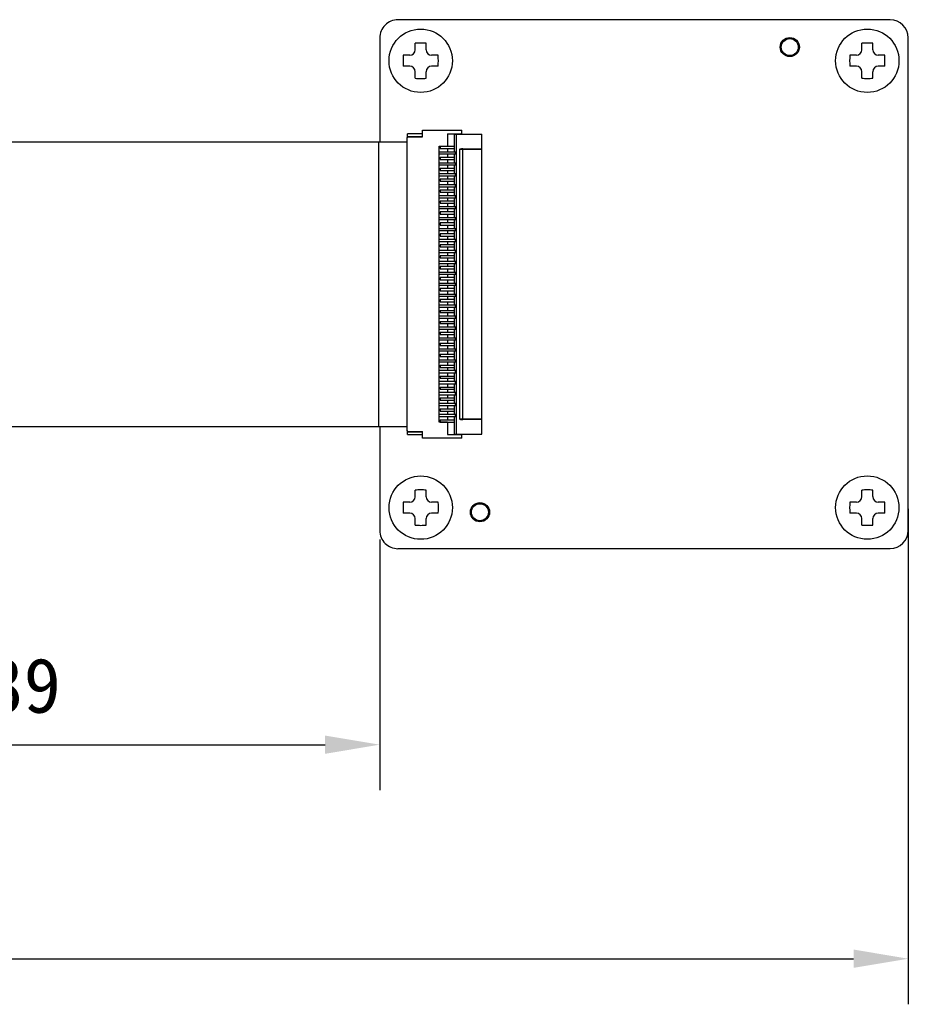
# Model space of a CAD drawing. Header units: millimetres. Extents: x 161 to 574, y 308 to 440.
# Tile 7 of 7: x 525 to 574, y 308 to 362. Entities that reach past the tile are written whole.
import ezdxf

# ---------------------------------------------------------------- set-up
doc = ezdxf.new("R2010")
doc.units = ezdxf.units.MM
doc.header["$LTSCALE"] = 46.255
doc.header["$PDMODE"] = 3
doc.header["$PDSIZE"] = 8
doc.layers.get('0').update_dxf_attribs({"linetype": 'CONTINUOUS'})
doc.layers.get('Defpoints').update_dxf_attribs({"linetype": 'CONTINUOUS'})
doc.layers.add('00_COMPONENTS', color=7, linetype='CONTINUOUS')
doc.layers.add('51__DRAFT_DIMS', color=7, linetype='CONTINUOUS')
doc.styles.get("Standard").update_dxf_attribs({"font": 'simfang.ttf'})
doc.dimstyles.new('DIMSTYLE_1', dxfattribs={"dimtxt": 3, "dimasz": 3, "dimexe": 2.5, "dimexo": 0.5, "dimgap": 0.75, "dimtad": 1, "dimdec": 1, "dimdsep": 46, "dimtxsty": 'STANDARD', "dimblk": '_FILLED', "dimblk1": '_FILLED', "dimblk2": '_FILLED', "dimcen": 0.09, "dimclrd": 251, "dimclre": 251, "dimclrt": 7, "dimazin": 2, "dimtp": 0.2, "dimtm": 0.2, "dimtfac": 1, "dimtdec": 1, "dimtofl": 0, "dimtmove": 0, "dimatfit": 3, "dimldrblk": '_FILLED', "dimfxl": 1, "dimtolj": 1, "dimarcsym": 0})

# ---------------------------------------------------------------- blocks, each defined once
blk = doc.blocks.new('_FILLED')
at = {"color": 0, "linetype": 'ByBlock'}
blk.add_solid([(0, 0), (-1, 0.167), (-1, -0.167)], dxfattribs=at)
blk = doc.blocks.new('*D21')
at = {"layer": '51__DRAFT_DIMS', "color": 251, "lineweight": -2}
for p, q in [((545.072, 333.726), (545.072, 319.98)), ((506.052, 332.391), (506.052, 319.98)), ((509.052, 322.48), (542.072, 322.48))]:
    blk.add_line(p, q, dxfattribs=at)
at = {"layer": 'Defpoints', "color": 0}
for p in [(545.072, 334.226), (506.052, 332.891), (545.072, 322.48)]:
    blk.add_point(p, dxfattribs=at)
at = {"layer": '51__DRAFT_DIMS', "color": 251, "linetype": 'ByBlock', "lineweight": -2, "xscale": 3, "yscale": 3, "zscale": 3, "rotation": 180}
blk.add_blockref('_FILLED', (506.052, 322.48), dxfattribs=at)
at = {"layer": '51__DRAFT_DIMS', "color": 251, "linetype": 'ByBlock', "lineweight": -2, "xscale": 3, "yscale": 3, "zscale": 3}
blk.add_blockref('_FILLED', (545.072, 322.48), dxfattribs=at)
at = {"layer": '51__DRAFT_DIMS', "color": 7, "insert": (525.542, 327.23), "char_height": 3, "attachment_point": 2, "line_spacing_factor": 0.9}
blk.add_mtext('\\A1;39', dxfattribs=at)
blk = doc.blocks.new('*D31')
at = {"color": 251, "lineweight": -2}
for p, q in [((398.218, 335.405), (398.218, 308.246)), ((574.072, 335.405), (574.072, 308.246)), ((401.218, 310.746), (571.072, 310.746))]:
    blk.add_line(p, q, dxfattribs=at)
at = {"layer": 'Defpoints', "color": 0}
for p in [(398.218, 335.905), (574.072, 335.905), (574.072, 310.746)]:
    blk.add_point(p, dxfattribs=at)
at = {"color": 251, "linetype": 'ByBlock', "lineweight": -2, "xscale": 3, "yscale": 3, "zscale": 3, "rotation": 180}
blk.add_blockref('_FILLED', (398.218, 310.746), dxfattribs=at)
at = {"color": 251, "linetype": 'ByBlock', "lineweight": -2, "xscale": 3, "yscale": 3, "zscale": 3}
blk.add_blockref('_FILLED', (574.072, 310.746), dxfattribs=at)
at = {"color": 7, "insert": (486.145, 313.013), "char_height": 3, "attachment_point": 5}
blk.add_mtext('\\A1;176{}{{\\H0.7x;}{}}', dxfattribs=at)

msp = doc.modelspace()

# ---------------------------------------------------------------- linework, layer by layer
at = {"layer": '00_COMPONENTS', "color": 0}
for p, q in [((556.778, 362.226), (546.072, 362.226)), ((557.286, 362.226), (556.778, 362.226)), ((557.794, 362.226), (557.286, 362.226)), ((558.302, 362.226), (557.794, 362.226)), ((558.81, 362.226), (558.302, 362.226)), ((559.318, 362.226), (558.81, 362.226)), ((559.826, 362.226), (559.318, 362.226)), ((560.334, 362.226), (559.826, 362.226)), ((560.842, 362.226), (560.334, 362.226)), ((561.35, 362.226), (560.842, 362.226)), ((561.858, 362.226), (561.35, 362.226)), ((562.366, 362.226), (561.858, 362.226)), ((573.072, 362.226), (562.366, 362.226)), ((545.072, 361.226), (545.072, 355.526)), ((574.072, 357.899), (574.072, 361.226)), ((547.02, 360.575), (547.02, 360.933)), ((547.62, 360.575), (547.62, 360.933)), ((571.522, 360.576), (571.522, 360.934)), ((572.122, 360.576), (572.122, 360.934)), ((546.72, 360.275), (546.362, 360.275)), ((548.278, 360.275), (547.92, 360.275)), ((571.222, 360.276), (570.864, 360.276)), ((572.78, 360.276), (572.422, 360.276)), ((546.72, 359.675), (546.362, 359.675)), ((548.278, 359.675), (547.92, 359.675)), ((571.222, 359.676), (570.864, 359.676)), ((572.78, 359.676), (572.422, 359.676)), ((547.02, 359.017), (547.02, 359.375)), ((547.62, 359.017), (547.62, 359.375)), ((571.522, 359.017), (571.522, 359.376)), ((572.122, 359.017), (572.122, 359.376)), ((574.07, 357.391), (574.07, 357.899)), ((574.072, 356.883), (574.072, 357.391)), ((574.07, 356.375), (574.07, 356.883)), ((574.072, 355.867), (574.072, 356.375)), ((546.572, 355.756), (546.622, 355.806)), ((546.572, 339.696), (546.572, 355.756)), ((547.422, 355.966), (546.592, 355.966)), ((546.592, 355.816), (546.592, 355.966)), ((546.592, 355.816), (547.422, 355.816)), ((546.622, 355.806), (547.422, 355.806)), ((547.422, 356.176), (549.572, 356.176)), ((547.422, 355.806), (547.422, 356.176)), ((548.782, 355.976), (549.522, 355.976)), ((548.782, 355.976), (548.782, 355.286)), ((549.172, 355.956), (550.672, 355.956)), ((549.172, 355.286), (549.172, 355.956)), ((549.272, 355.956), (549.272, 339.496)), ((549.572, 356.026), (549.522, 355.976)), ((549.572, 355.956), (549.572, 356.176)), ((550.672, 339.496), (550.672, 355.956)), ((574.07, 355.359), (574.07, 355.867)), ((545.022, 339.926), (545.022, 355.526)), ((548.342, 355.298), (548.782, 355.298)), ((548.342, 340.153), (548.342, 355.298)), ((548.393, 355.286), (549.18, 355.286)), ((548.393, 355.286), (548.393, 355.166)), ((549.18, 355.166), (549.18, 355.286)), ((574.072, 354.851), (574.072, 355.359)), ((548.342, 354.986), (549.228, 354.986)), ((548.342, 354.866), (549.228, 354.866)), ((548.393, 355.166), (549.18, 355.166)), ((548.393, 354.686), (549.18, 354.686)), ((548.393, 354.686), (548.393, 354.566)), ((548.782, 355.166), (548.782, 354.986)), ((548.782, 354.866), (548.782, 354.686)), ((549.172, 354.986), (549.172, 355.166)), ((549.172, 354.686), (549.172, 354.866)), ((549.18, 354.566), (549.18, 354.686)), ((549.228, 354.866), (549.228, 354.986)), ((550.672, 355.101), (549.452, 355.101)), ((549.452, 355.101), (549.452, 340.351)), ((549.627, 340.351), (549.627, 355.101)), ((549.634, 355.151), (550.672, 355.151)), ((574.07, 354.343), (574.07, 354.851)), ((548.342, 354.386), (549.228, 354.386)), ((548.342, 354.266), (549.228, 354.266)), ((548.393, 354.566), (549.18, 354.566)), ((548.782, 354.566), (548.782, 354.386)), ((548.782, 354.266), (548.782, 354.086)), ((549.172, 354.386), (549.172, 354.566)), ((549.172, 354.086), (549.172, 354.266)), ((549.228, 354.266), (549.228, 354.386)), ((574.072, 353.835), (574.072, 354.343)), ((548.342, 353.786), (549.228, 353.786)), ((548.342, 353.666), (549.228, 353.666)), ((548.393, 354.086), (549.18, 354.086)), ((548.393, 354.086), (548.393, 353.966)), ((548.393, 353.966), (549.18, 353.966)), ((548.782, 353.966), (548.782, 353.786)), ((548.782, 353.666), (548.782, 353.486)), ((549.172, 353.786), (549.172, 353.966)), ((549.172, 353.486), (549.172, 353.666)), ((549.18, 353.966), (549.18, 354.086)), ((549.228, 353.666), (549.228, 353.786)), ((574.07, 353.327), (574.07, 353.835)), ((548.342, 353.186), (549.228, 353.186)), ((548.342, 353.066), (549.228, 353.066)), ((549.18, 353.486), (548.393, 353.486)), ((548.393, 353.486), (548.393, 353.366)), ((548.393, 353.366), (549.18, 353.366)), ((548.782, 353.366), (548.782, 353.186)), ((548.782, 353.066), (548.782, 352.886)), ((549.172, 353.186), (549.172, 353.366)), ((549.172, 352.886), (549.172, 353.066)), ((549.18, 353.366), (549.18, 353.486)), ((549.228, 353.066), (549.228, 353.186)), ((574.072, 352.819), (574.072, 353.327)), ((548.342, 352.586), (549.228, 352.586)), ((549.18, 352.886), (548.393, 352.886)), ((548.393, 352.886), (548.393, 352.766)), ((548.393, 352.766), (549.18, 352.766)), ((548.782, 352.766), (548.782, 352.586)), ((549.172, 352.586), (549.172, 352.766)), ((549.18, 352.766), (549.18, 352.886)), ((549.228, 352.466), (549.228, 352.586)), ((574.07, 352.311), (574.07, 352.819)), ((548.342, 352.466), (549.228, 352.466)), ((548.342, 351.986), (549.228, 351.986)), ((549.18, 352.286), (548.393, 352.286)), ((548.393, 352.286), (548.393, 352.166)), ((548.393, 352.166), (549.18, 352.166)), ((548.782, 352.466), (548.782, 352.286)), ((548.782, 352.166), (548.782, 351.986)), ((549.172, 352.286), (549.172, 352.466)), ((549.172, 351.986), (549.172, 352.166)), ((549.18, 352.166), (549.18, 352.286)), ((549.228, 351.866), (549.228, 351.986)), ((574.072, 334.226), (574.072, 352.311)), ((548.342, 351.866), (549.228, 351.866)), ((549.18, 351.686), (548.393, 351.686)), ((548.393, 351.686), (548.393, 351.566)), ((548.393, 351.566), (549.18, 351.566)), ((548.782, 351.866), (548.782, 351.686)), ((548.782, 351.566), (548.782, 351.386)), ((549.172, 351.686), (549.172, 351.866)), ((549.172, 351.386), (549.172, 351.566)), ((549.18, 351.566), (549.18, 351.686)), ((548.342, 351.386), (549.228, 351.386)), ((548.342, 351.266), (549.228, 351.266)), ((549.18, 351.086), (548.393, 351.086)), ((548.393, 351.086), (548.393, 350.966)), ((548.393, 350.966), (549.18, 350.966)), ((548.782, 351.266), (548.782, 351.086)), ((548.782, 350.966), (548.782, 350.786)), ((549.172, 351.086), (549.172, 351.266)), ((549.172, 350.786), (549.172, 350.966)), ((549.18, 350.966), (549.18, 351.086)), ((549.228, 351.266), (549.228, 351.386)), ((548.342, 350.786), (549.228, 350.786)), ((548.342, 350.666), (549.228, 350.666)), ((549.18, 350.486), (548.393, 350.486)), ((548.393, 350.486), (548.393, 350.366)), ((548.393, 350.366), (549.18, 350.366)), ((548.782, 350.666), (548.782, 350.486)), ((548.782, 350.366), (548.782, 350.186)), ((549.172, 350.486), (549.172, 350.666)), ((549.172, 350.186), (549.172, 350.366)), ((549.18, 350.366), (549.18, 350.486)), ((549.228, 350.666), (549.228, 350.786)), ((548.342, 350.186), (549.228, 350.186)), ((548.342, 350.066), (549.228, 350.066)), ((549.18, 349.886), (548.393, 349.886)), ((548.393, 349.886), (548.393, 349.766)), ((548.782, 350.066), (548.782, 349.886)), ((549.172, 349.886), (549.172, 350.066)), ((549.18, 349.766), (549.18, 349.886)), ((549.228, 350.066), (549.228, 350.186)), ((548.342, 349.586), (549.228, 349.586)), ((548.342, 349.466), (549.228, 349.466)), ((548.393, 349.766), (549.18, 349.766)), ((549.18, 349.286), (548.393, 349.286)), ((548.393, 349.286), (548.393, 349.166)), ((548.782, 349.766), (548.782, 349.586)), ((548.782, 349.466), (548.782, 349.286)), ((549.172, 349.586), (549.172, 349.766)), ((549.172, 349.286), (549.172, 349.466)), ((549.18, 349.166), (549.18, 349.286)), ((549.228, 349.466), (549.228, 349.586)), ((548.342, 348.986), (549.228, 348.986)), ((548.342, 348.866), (549.228, 348.866)), ((548.393, 349.166), (549.18, 349.166)), ((548.782, 349.166), (548.782, 348.986)), ((548.782, 348.866), (548.782, 348.686)), ((549.172, 348.986), (549.172, 349.166)), ((549.172, 348.686), (549.172, 348.866)), ((549.228, 348.866), (549.228, 348.986)), ((548.342, 348.386), (549.228, 348.386)), ((548.342, 348.266), (549.228, 348.266)), ((549.18, 348.686), (548.393, 348.686)), ((548.393, 348.686), (548.393, 348.566)), ((548.393, 348.566), (549.18, 348.566)), ((548.782, 348.566), (548.782, 348.386)), ((548.782, 348.266), (548.782, 348.086)), ((549.172, 348.386), (549.172, 348.566)), ((549.172, 348.086), (549.172, 348.266)), ((549.18, 348.566), (549.18, 348.686)), ((549.228, 348.266), (549.228, 348.386)), ((548.342, 347.786), (549.228, 347.786)), ((548.342, 347.666), (549.228, 347.666)), ((549.18, 348.086), (548.393, 348.086)), ((548.393, 348.086), (548.393, 347.966)), ((548.393, 347.966), (549.18, 347.966)), ((548.782, 347.966), (548.782, 347.786)), ((548.782, 347.666), (548.782, 347.486)), ((549.172, 347.786), (549.172, 347.966)), ((549.172, 347.486), (549.172, 347.666)), ((549.18, 347.966), (549.18, 348.086)), ((549.228, 347.666), (549.228, 347.786)), ((548.342, 347.186), (549.228, 347.186)), ((549.18, 347.486), (548.393, 347.486)), ((548.393, 347.486), (548.393, 347.366)), ((548.393, 347.366), (549.18, 347.366)), ((548.782, 347.366), (548.782, 347.186)), ((549.172, 347.186), (549.172, 347.366)), ((549.18, 347.366), (549.18, 347.486)), ((549.228, 347.066), (549.228, 347.186)), ((548.342, 347.066), (549.228, 347.066)), ((548.342, 346.586), (549.228, 346.586)), ((549.18, 346.886), (548.393, 346.886)), ((548.393, 346.886), (548.393, 346.766)), ((548.393, 346.766), (549.18, 346.766)), ((548.782, 347.066), (548.782, 346.886)), ((548.782, 346.766), (548.782, 346.586)), ((549.172, 346.886), (549.172, 347.066)), ((549.172, 346.586), (549.172, 346.766)), ((549.18, 346.766), (549.18, 346.886)), ((549.228, 346.466), (549.228, 346.586)), ((548.342, 346.466), (549.228, 346.466)), ((548.393, 346.286), (549.18, 346.286)), ((548.393, 346.286), (548.393, 346.166)), ((548.393, 346.166), (549.18, 346.166)), ((548.782, 346.466), (548.782, 346.286)), ((548.782, 346.166), (548.782, 345.986)), ((549.172, 346.286), (549.172, 346.466)), ((549.172, 345.986), (549.172, 346.166)), ((549.18, 346.166), (549.18, 346.286)), ((548.342, 345.986), (549.228, 345.986)), ((548.342, 345.866), (549.228, 345.866)), ((548.393, 345.686), (549.18, 345.686)), ((548.393, 345.686), (548.393, 345.566)), ((548.393, 345.566), (549.18, 345.566)), ((548.782, 345.866), (548.782, 345.686)), ((548.782, 345.566), (548.782, 345.386)), ((549.172, 345.686), (549.172, 345.866)), ((549.172, 345.386), (549.172, 345.566)), ((549.18, 345.566), (549.18, 345.686)), ((549.228, 345.866), (549.228, 345.986)), ((548.342, 345.386), (549.228, 345.386)), ((548.342, 345.266), (549.228, 345.266)), ((548.393, 345.086), (549.18, 345.086)), ((548.393, 345.086), (548.393, 344.966)), ((548.393, 344.966), (549.18, 344.966)), ((548.782, 345.266), (548.782, 345.086)), ((548.782, 344.966), (548.782, 344.786)), ((549.172, 345.086), (549.172, 345.266)), ((549.172, 344.786), (549.172, 344.966)), ((549.18, 344.966), (549.18, 345.086)), ((549.228, 345.266), (549.228, 345.386)), ((548.342, 344.786), (549.228, 344.786)), ((548.342, 344.666), (549.228, 344.666)), ((548.393, 344.486), (549.18, 344.486)), ((548.393, 344.486), (548.393, 344.366)), ((548.782, 344.666), (548.782, 344.486)), ((549.172, 344.486), (549.172, 344.666)), ((549.18, 344.366), (549.18, 344.486)), ((549.228, 344.666), (549.228, 344.786)), ((548.342, 344.186), (549.228, 344.186)), ((548.342, 344.066), (549.228, 344.066)), ((548.393, 344.366), (549.18, 344.366)), ((548.393, 343.886), (549.18, 343.886)), ((548.393, 343.886), (548.393, 343.766)), ((548.782, 344.366), (548.782, 344.186)), ((548.782, 344.066), (548.782, 343.886)), ((549.172, 344.186), (549.172, 344.366)), ((549.172, 343.886), (549.172, 344.066)), ((549.18, 343.766), (549.18, 343.886)), ((549.228, 344.066), (549.228, 344.186)), ((548.342, 343.586), (549.228, 343.586)), ((548.342, 343.466), (549.228, 343.466)), ((548.393, 343.766), (549.18, 343.766)), ((548.782, 343.766), (548.782, 343.586)), ((548.782, 343.466), (548.782, 343.286)), ((549.172, 343.586), (549.172, 343.766)), ((549.172, 343.286), (549.172, 343.466)), ((549.228, 343.466), (549.228, 343.586)), ((549.228, 342.986), (548.342, 342.986)), ((548.342, 342.866), (549.228, 342.866)), ((548.393, 343.286), (549.18, 343.286)), ((548.393, 343.286), (548.393, 343.166)), ((548.393, 343.166), (549.18, 343.166)), ((548.782, 343.166), (548.782, 342.986)), ((548.782, 342.866), (548.782, 342.686)), ((549.172, 342.986), (549.172, 343.166)), ((549.172, 342.686), (549.172, 342.866)), ((549.18, 343.166), (549.18, 343.286)), ((549.228, 342.866), (549.228, 342.986)), ((549.228, 342.386), (548.342, 342.386)), ((548.342, 342.266), (549.228, 342.266)), ((548.393, 342.686), (549.18, 342.686)), ((548.393, 342.686), (548.393, 342.566)), ((548.393, 342.566), (549.18, 342.566)), ((548.782, 342.566), (548.782, 342.386)), ((548.782, 342.266), (548.782, 342.086)), ((549.172, 342.386), (549.172, 342.566)), ((549.172, 342.086), (549.172, 342.266)), ((549.18, 342.566), (549.18, 342.686)), ((549.228, 342.266), (549.228, 342.386)), ((549.228, 341.786), (548.342, 341.786)), ((548.393, 342.086), (549.18, 342.086)), ((548.393, 342.086), (548.393, 341.966)), ((548.393, 341.966), (549.18, 341.966)), ((548.782, 341.966), (548.782, 341.786)), ((549.172, 341.786), (549.172, 341.966)), ((549.18, 341.966), (549.18, 342.086)), ((549.228, 341.666), (549.228, 341.786)), ((548.342, 341.666), (549.228, 341.666)), ((549.228, 341.186), (548.342, 341.186)), ((548.393, 341.486), (549.18, 341.486)), ((548.393, 341.486), (548.393, 341.366)), ((548.393, 341.366), (549.18, 341.366)), ((548.782, 341.666), (548.782, 341.486)), ((548.782, 341.366), (548.782, 341.186)), ((549.172, 341.486), (549.172, 341.666)), ((549.172, 341.186), (549.172, 341.366)), ((549.18, 341.366), (549.18, 341.486)), ((549.228, 341.066), (549.228, 341.186)), ((548.342, 341.066), (549.228, 341.066)), ((548.393, 340.886), (549.18, 340.886)), ((548.393, 340.886), (548.393, 340.766)), ((548.393, 340.766), (549.18, 340.766)), ((548.782, 341.066), (548.782, 340.886)), ((548.782, 340.766), (548.782, 340.586)), ((549.172, 340.886), (549.172, 341.066)), ((549.172, 340.586), (549.172, 340.766)), ((549.18, 340.766), (549.18, 340.886)), ((549.228, 340.586), (548.342, 340.586)), ((548.342, 340.466), (549.228, 340.466)), ((548.782, 340.153), (548.342, 340.153)), ((548.393, 340.286), (549.18, 340.286)), ((548.393, 340.286), (548.393, 340.166)), ((548.393, 340.166), (549.18, 340.166)), ((548.782, 340.466), (548.782, 340.286)), ((548.782, 340.166), (548.782, 339.476)), ((549.172, 340.286), (549.172, 340.466)), ((549.172, 339.496), (549.172, 340.166)), ((549.18, 340.166), (549.18, 340.286)), ((549.228, 340.466), (549.228, 340.586)), ((549.452, 340.351), (550.672, 340.351)), ((550.672, 340.301), (549.634, 340.301)), ((545.072, 339.926), (545.072, 334.226)), ((546.622, 339.646), (546.572, 339.696)), ((546.592, 339.636), (547.422, 339.636)), ((546.592, 339.486), (546.592, 339.636)), ((546.622, 339.646), (547.422, 339.646)), ((547.422, 339.276), (547.422, 339.646)), ((546.592, 339.486), (547.422, 339.486)), ((549.572, 339.276), (547.422, 339.276)), ((548.782, 339.476), (549.522, 339.476)), ((549.172, 339.496), (550.672, 339.496)), ((549.522, 339.476), (549.572, 339.426)), ((549.572, 339.276), (549.572, 339.496)), ((547.022, 336.076), (547.022, 336.434)), ((547.622, 336.076), (547.622, 336.434)), ((571.521, 336.077), (571.521, 336.435)), ((572.121, 336.077), (572.121, 336.435)), ((546.722, 335.776), (546.364, 335.776)), ((548.28, 335.776), (547.922, 335.776)), ((571.221, 335.777), (570.863, 335.777)), ((572.78, 335.777), (572.421, 335.777)), ((546.722, 335.176), (546.364, 335.176)), ((547.022, 334.517), (547.022, 334.876)), ((547.622, 334.517), (547.622, 334.876)), ((548.28, 335.176), (547.922, 335.176)), ((571.221, 335.177), (570.863, 335.177)), ((571.521, 334.519), (571.521, 334.877)), ((572.121, 334.519), (572.121, 334.877)), ((572.78, 335.177), (572.421, 335.177)), ((546.072, 333.226), (556.778, 333.226)), ((556.778, 333.226), (557.286, 333.226)), ((557.286, 333.226), (557.794, 333.226)), ((557.794, 333.226), (558.302, 333.226)), ((558.302, 333.226), (558.81, 333.226)), ((558.81, 333.226), (559.318, 333.226)), ((559.318, 333.226), (559.826, 333.226)), ((559.826, 333.226), (560.334, 333.226)), ((560.334, 333.226), (560.842, 333.226)), ((560.842, 333.226), (561.35, 333.226)), ((561.35, 333.226), (561.858, 333.226)), ((561.858, 333.226), (562.366, 333.226)), ((562.366, 333.226), (573.072, 333.226))]:
    msp.add_line(p, q, dxfattribs=at)
at = {"layer": '00_COMPONENTS', "color": 7}
for p, q in [((504.472, 355.526), (546.572, 355.526)), ((504.472, 339.926), (546.572, 339.926))]:
    msp.add_line(p, q, dxfattribs=at)
at = {"layer": '00_COMPONENTS', "color": 0}
for centre, radius in [((547.32, 359.975), 1.738), ((571.822, 359.976), 1.738), ((567.569, 360.726), 0.525), ((567.57, 360.726), 0.466), ((547.322, 335.476), 1.738), ((571.821, 335.477), 1.738), ((550.572, 335.226), 0.525), ((550.571, 335.225), 0.466)]:
    msp.add_circle(centre, radius, dxfattribs=at)
for centre, radius, start, end in [((546.072, 361.226), 1, 90.0015, 180.0015), ((573.072, 361.225), 1, 0, 89.998), ((547.32, 357.291), 3.655, 90.0078, 94.7162), ((547.319, 357.291), 3.655, 85.2838, 89.9922), ((571.822, 357.291), 3.655, 90.0078, 94.7162), ((571.821, 357.291), 3.655, 85.2838, 89.9922), ((550.009, 359.975), 3.659, 175.2976, 184.7024), ((546.72, 360.575), 0.3, 270, 0), ((547.92, 360.575), 0.3, 180, 270), ((544.631, 359.975), 3.659, 355.2976, 4.7024), ((574.511, 359.976), 3.659, 175.2976, 184.7024), ((571.222, 360.576), 0.3, 270, 0), ((572.422, 360.576), 0.3, 180, 270), ((569.133, 359.976), 3.659, 355.2976, 4.7024), ((546.72, 359.375), 0.3, 0, 90), ((547.92, 359.375), 0.3, 90, 180), ((571.222, 359.376), 0.3, 0, 90), ((572.422, 359.376), 0.3, 90, 180), ((547.32, 362.659), 3.655, 265.2838, 269.9922), ((547.319, 362.659), 3.655, 270.0078, 274.7162), ((571.822, 362.66), 3.655, 265.2838, 269.9922), ((571.821, 362.66), 3.655, 270.0078, 274.7162), ((547.322, 332.791), 3.655, 90.0078, 94.7162), ((547.321, 332.791), 3.655, 85.2838, 89.9922), ((571.822, 332.792), 3.655, 90.0078, 94.7162), ((571.821, 332.792), 3.655, 85.2838, 89.9922), ((550.011, 335.476), 3.659, 175.2976, 184.7024), ((546.722, 336.076), 0.3, 270, 0), ((547.922, 336.076), 0.3, 180, 270), ((544.633, 335.476), 3.659, 355.2976, 4.7024), ((574.51, 335.477), 3.659, 175.2976, 184.7024), ((571.221, 336.077), 0.3, 270, 0), ((572.421, 336.077), 0.3, 180, 270), ((569.133, 335.477), 3.659, 355.2976, 4.7024), ((546.722, 334.876), 0.3, 0, 90), ((547.922, 334.876), 0.3, 90, 180), ((571.221, 334.877), 0.3, 0, 90), ((572.421, 334.877), 0.3, 90, 180), ((546.072, 334.225), 1, 180.004, 270.004), ((547.322, 338.16), 3.655, 265.2838, 269.9922), ((547.321, 338.16), 3.655, 270.0078, 274.7162), ((571.822, 338.161), 3.655, 265.2838, 269.9922), ((571.821, 338.161), 3.655, 270.0078, 274.7162), ((573.072, 334.226), 1, 270.0005, 0.0005)]:
    msp.add_arc(centre, radius, start, end, dxfattribs=at)
for centre, start_param, end_param in [((549.634, 355.101), 1.570796, 3.141593), ((549.634, 340.351), 3.141593, 4.712389)]:
    msp.add_ellipse(centre, major_axis=(0.182, 0), ratio=0.274721, start_param=start_param, end_param=end_param, dxfattribs=at)
for points, knots in [([(549.634, 355.151), (549.633, 355.151), (549.632, 355.149), (549.63, 355.144), (549.629, 355.134), (549.627, 355.119), (549.627, 355.107), (549.627, 355.101)], [0, 0, 0, 0, 0.032337, 0.092931, 0.307725, 0.625374, 1, 1, 1, 1]), ([(549.627, 340.351), (549.627, 340.344), (549.627, 340.332), (549.629, 340.317), (549.63, 340.307), (549.632, 340.302), (549.633, 340.301), (549.634, 340.301)], [0, 0, 0, 0, 0.374639, 0.692275, 0.907064, 0.967661, 1, 1, 1, 1])]:
    msp.add_open_spline(points, degree=3, knots=knots, dxfattribs=at)

# ---------------------------------------------------------------- dimensions: what is measured, and where the dimension line sits
dim = msp.add_linear_dim(base=(574.072, 310.746), p1=(398.218, 335.905), p2=(574.072, 335.905), text='<>{}{{\\H0.7x;}{}}', dimstyle='DIMSTYLE_1', override={"dimdec": 0})
dim.commit()
dim.dimension.update_dxf_attribs({"geometry": '*D31', "text_midpoint": (486.145, 310.746), "dimtype": 160})
at = {"layer": '51__DRAFT_DIMS', "color": 4}
dim = msp.add_linear_dim(base=(545.072, 322.48), p1=(506.052, 332.891), p2=(545.072, 334.226), dimstyle='DIMSTYLE_1', dxfattribs=at)
dim.commit()
dim.dimension.update_dxf_attribs({"geometry": '*D21', "text_midpoint": (525.542, 322.48), "dimtype": 160})

doc.saveas('drawing.dxf')
